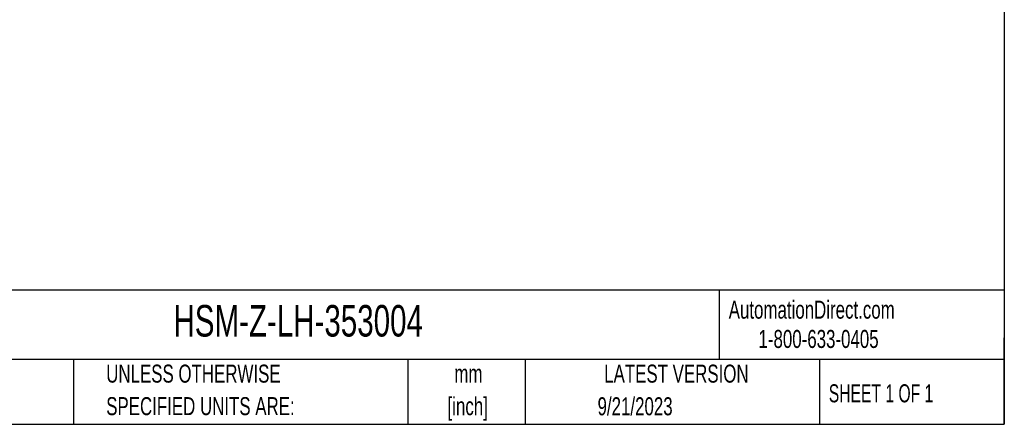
# Model space of a CAD drawing. Header units: millimetres. Extents: x 13 to 546, y 13 to 419.
# Tile 4 of 16: x 315 to 546, y 13 to 108. Entities that reach past the tile are written whole.
import ezdxf

# ---------------------------------------------------------------- set-up
doc = ezdxf.new("R2010")
doc.units = ezdxf.units.MM
doc.header["$LTSCALE"] = 2
doc.layers.add('TEXT', color=140, linetype='Continuous', lineweight=25)
doc.styles.add('SLDTEXTSTYLE0', font='TXT', dxfattribs={"width": 0.7})
doc.styles.add('SLDTEXTSTYLE1', font='TXT', dxfattribs={"width": 0.65})

msp = doc.modelspace()

# ---------------------------------------------------------------- linework, layer by layer
at = {"layer": 'TEXT'}
for p, q in [((546.1, 419.1), (546.1, 12.7)), ((546.1, 44.252), (12.7, 44.252)), ((479.151, 44.252), (479.151, 27.94)), ((546.1, 12.7), (546.1, 33.02)), ((546.1, 27.94), (12.7, 27.94)), ((327.56, 27.94), (327.56, 12.7)), ((406.049, 27.94), (406.049, 12.7)), ((433.624, 27.94), (433.624, 12.7)), ((502.697, 27.94), (502.697, 12.7)), ((12.7, 12.7), (546.1, 12.7))]:
    msp.add_line(p, q, dxfattribs=at)

# ---------------------------------------------------------------- texts
for s, insert, char_height, attachment_point, style in [('AutomationDirect.com', (481.39, 41.753), 4.23333, 1, 'SLDTEXTSTYLE0'), ('HSM-Z-LH-353004', (351.004, 40.729), 7.40833, 1, 'SLDTEXTSTYLE0'), ('1-800-633-0405', (488.383, 34.874), 4.23333, 1, 'SLDTEXTSTYLE0'), ('UNLESS OTHERWISE', (335.216, 26.728), 4.23333, 1, 'SLDTEXTSTYLE0'), ('mm', (420.261, 26.723), 4.2333, 2, 'SLDTEXTSTYLE0'), ('LATEST VERSION', (469.104, 26.728), 4.23333, 2, 'SLDTEXTSTYLE0'), ('SHEET 1 OF 1', (504.883, 22.103), 4.23333, 1, 'SLDTEXTSTYLE1'), ('SPECIFIED UNITS ARE:', (335.216, 19.084), 4.23333, 1, 'SLDTEXTSTYLE0'), ('[inch]', (420.093, 19.078), 4.2333, 2, 'SLDTEXTSTYLE0'), ('9/21/2023', (459.403, 19.055), 4.2333, 2, 'SLDTEXTSTYLE0')]:
    msp.add_mtext(s, dxfattribs=dict(at, insert=insert, char_height=char_height, attachment_point=attachment_point, style=style))

doc.saveas('drawing.dxf')
